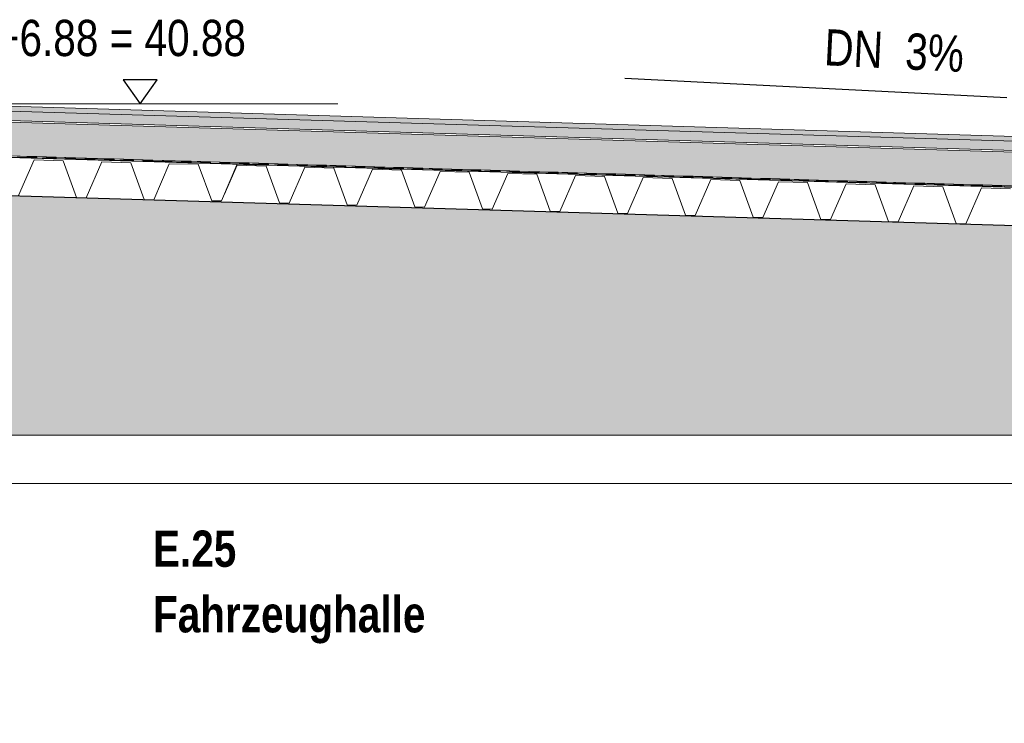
# Model space of a CAD drawing. Header units: metres. Extents: x 1314 to 1415, y -87 to -52.
# Tile 41 of 256: x 1325.71 to 1329.78, y -76.97 to -74.06. Entities that reach past the tile are written whole.
import ezdxf

# ---------------------------------------------------------------- set-up
doc = ezdxf.new("R2010")
doc.units = ezdxf.units.M
doc.header["$PDMODE"] = 65
doc.linetypes.add('AUSGEZOGEN', pattern=[0])
for name, color, linetype, lineweight in [('XR$2$Ansicht', 1, 'AUSGEZOGEN', 50), ('XR$2$Design', 4, 'AUSGEZOGEN', 13), ('XR$2$KALZIP', 7, 'AUSGEZOGEN', 13), ('XR$2$Möblierung', 4, 'AUSGEZOGEN', 13), ('XR$2$Wand', 1, 'AUSGEZOGEN', 50), ('XR$3$Maßlinie 1_50', 7, 'AUSGEZOGEN', 25), ('XR$3$Text 1_100', 3, 'AUSGEZOGEN', 18), ('XR$4$Muster', 4, 'AUSGEZOGEN', 13), ('XR$4$Möblierung', 4, 'AUSGEZOGEN', 13), ('XR$4$Türen', 3, 'AUSGEZOGEN', 18)]:
    doc.layers.add(name, color=color, linetype=linetype, lineweight=lineweight)
doc.styles.add('ARIAL', font='arial.ttf')
doc.dimstyles.new('DIMSTYLE_9', dxfattribs={"dimtxt": 0.125, "dimasz": 0.15, "dimexe": 0, "dimexo": 0, "dimgap": 0.0625, "dimtad": 2, "dimrnd": 0.005, "dimzin": 4, "dimdsep": 46, "dimtxsty": 'ARIAL', "dimblk1": 'ALL_ML_KREIS', "dimblk2": 'ALL_ML_KREIS', "dimsah": 1, "dimcen": 0, "dimclrd": 3, "dimclre": 3, "dimclrt": 3, "dimadec": 0, "dimazin": 0, "dimtfac": 1, "dimtdec": 0, "dimtix": 1, "dimtmove": 2, "dimatfit": 3, "dimfxl": 0, "dimtzin": 0, "dimlwd": 0, "dimlwe": 25, "dimarcsym": 0})

# ---------------------------------------------------------------- blocks, each defined once
blk = doc.blocks.new('MUSTERELEMENT_9')
at = {"layer": 'XR$2$Design', "color": 4, "linetype": 'AUSGEZOGEN', "lineweight": 13, "transparency": 33554687}
for p, q in [((1325.781, -74.6341), (1325.7012, -74.6317)), ((1325.7811, -74.6291), (1325.7013, -74.6267)), ((1325.7412, -74.6279), (1325.7411, -74.6329)), ((1325.7811, -74.6321), (1325.7411, -74.6309)), ((1325.781, -74.6331), (1325.7411, -74.6319)), ((1325.7811, -74.6301), (1325.7412, -74.6289)), ((1325.7811, -74.6311), (1325.7412, -74.6299)), ((1325.7811, -74.6291), (1325.781, -74.6341)), ((1325.7811, -74.6291), (1325.781, -74.6341)), ((1325.8608, -74.6365), (1325.781, -74.6341)), ((1325.861, -74.6315), (1325.7811, -74.6291)), ((1325.8211, -74.6303), (1325.8209, -74.6353)), ((1325.8609, -74.6355), (1325.8209, -74.6343)), ((1325.861, -74.6325), (1325.821, -74.6313)), ((1325.8609, -74.6335), (1325.821, -74.6323)), ((1325.8609, -74.6345), (1325.821, -74.6333)), ((1325.861, -74.6315), (1325.8608, -74.6365)), ((1325.861, -74.6315), (1325.8608, -74.6365)), ((1325.9407, -74.6389), (1325.8608, -74.6365)), ((1325.9408, -74.6339), (1325.861, -74.6315)), ((1325.9009, -74.6327), (1325.9008, -74.6377)), ((1325.9408, -74.6359), (1325.9008, -74.6347)), ((1325.9407, -74.6369), (1325.9008, -74.6357)), ((1325.9407, -74.6379), (1325.9008, -74.6367)), ((1325.9408, -74.6349), (1325.9009, -74.6337)), ((1325.9408, -74.6339), (1325.9407, -74.6389)), ((1325.9408, -74.6339), (1325.9407, -74.6389)), ((1326.0205, -74.6413), (1325.9407, -74.6389)), ((1326.0207, -74.6363), (1325.9408, -74.6339)), ((1325.9807, -74.6351), (1325.9806, -74.6401)), ((1326.0206, -74.6393), (1325.9806, -74.6381)), ((1326.0205, -74.6403), (1325.9806, -74.6391)), ((1326.0206, -74.6373), (1325.9807, -74.6361)), ((1326.0206, -74.6383), (1325.9807, -74.6371)), ((1326.0207, -74.6363), (1326.0205, -74.6413)), ((1326.0207, -74.6363), (1326.0205, -74.6413)), ((1326.1003, -74.6437), (1326.0205, -74.6413)), ((1326.1005, -74.6387), (1326.0207, -74.6363)), ((1326.0606, -74.6375), (1326.0604, -74.6425)), ((1326.1005, -74.6397), (1326.0605, -74.6385)), ((1326.1004, -74.6407), (1326.0605, -74.6395)), ((1326.1004, -74.6417), (1326.0605, -74.6405)), ((1326.1004, -74.6427), (1326.0605, -74.6415)), ((1326.1005, -74.6387), (1326.1003, -74.6437)), ((1326.1005, -74.6387), (1326.1003, -74.6437)), ((1326.1802, -74.6461), (1326.1003, -74.6437)), ((1326.1803, -74.6411), (1326.1005, -74.6387)), ((1326.1404, -74.6399), (1326.1403, -74.6449)), ((1326.1802, -74.6441), (1326.1403, -74.6429)), ((1326.1802, -74.6451), (1326.1403, -74.6439)), ((1326.1803, -74.6421), (1326.1404, -74.6409)), ((1326.1803, -74.6431), (1326.1404, -74.6419)), ((1326.1803, -74.6411), (1326.1802, -74.6461)), ((1326.1803, -74.6411), (1326.1802, -74.6461)), ((1326.26, -74.6485), (1326.1802, -74.6461)), ((1326.2602, -74.6435), (1326.1803, -74.6411)), ((1326.2203, -74.6423), (1326.2201, -74.6473)), ((1326.2601, -74.6475), (1326.2201, -74.6463)), ((1326.2601, -74.6445), (1326.2202, -74.6433)), ((1326.2601, -74.6455), (1326.2202, -74.6443)), ((1326.2601, -74.6465), (1326.2202, -74.6453)), ((1326.2602, -74.6435), (1326.26, -74.6485)), ((1326.2602, -74.6435), (1326.26, -74.6485)), ((1326.3399, -74.6509), (1326.26, -74.6485)), ((1326.34, -74.6459), (1326.2602, -74.6435)), ((1326.3001, -74.6447), (1326.2999, -74.6497)), ((1326.3399, -74.6479), (1326.3, -74.6467)), ((1326.3399, -74.6489), (1326.3, -74.6477)), ((1326.3399, -74.6499), (1326.3, -74.6487)), ((1326.34, -74.6469), (1326.3001, -74.6457)), ((1326.34, -74.6459), (1326.3399, -74.6509)), ((1326.34, -74.6459), (1326.3399, -74.6509)), ((1326.4197, -74.6533), (1326.3399, -74.6509)), ((1326.4198, -74.6483), (1326.34, -74.6459)), ((1326.3799, -74.6471), (1326.3798, -74.6521)), ((1326.4198, -74.6513), (1326.3798, -74.6501)), ((1326.4197, -74.6523), (1326.3798, -74.6511)), ((1326.4198, -74.6493), (1326.3799, -74.6481)), ((1326.4198, -74.6503), (1326.3799, -74.6491)), ((1326.4198, -74.6483), (1326.4197, -74.6533)), ((1326.4198, -74.6483), (1326.4197, -74.6533)), ((1326.4997, -74.6507), (1326.4198, -74.6483)), ((1326.4598, -74.6495), (1326.4596, -74.6545)), ((1326.4997, -74.6517), (1326.4597, -74.6505)), ((1326.4996, -74.6527), (1326.4597, -74.6515)), ((1326.4997, -74.6507), (1326.4995, -74.6557)), ((1326.4997, -74.6507), (1326.4995, -74.6557)), ((1326.5795, -74.653), (1326.4997, -74.6507)), ((1326.5396, -74.6519), (1326.5395, -74.6568)), ((1326.4995, -74.6557), (1326.4197, -74.6533)), ((1326.4996, -74.6547), (1326.4596, -74.6535)), ((1326.4996, -74.6537), (1326.4597, -74.6525)), ((1326.5794, -74.658), (1326.4995, -74.6557)), ((1326.5795, -74.655), (1326.5395, -74.6539)), ((1326.5794, -74.656), (1326.5395, -74.6548)), ((1326.5794, -74.657), (1326.5395, -74.6558)), ((1326.5795, -74.654), (1326.5396, -74.6529)), ((1326.5795, -74.653), (1326.5794, -74.658)), ((1326.5795, -74.653), (1326.5794, -74.658)), ((1326.6592, -74.6604), (1326.5794, -74.658)), ((1326.6594, -74.6554), (1326.5795, -74.653)), ((1326.6194, -74.6542), (1326.6193, -74.6592)), ((1326.6593, -74.6584), (1326.6193, -74.6572)), ((1326.6592, -74.6594), (1326.6193, -74.6582)), ((1326.6593, -74.6564), (1326.6194, -74.6552)), ((1326.6593, -74.6574), (1326.6194, -74.6562)), ((1326.6594, -74.6554), (1326.6592, -74.6604)), ((1326.6594, -74.6554), (1326.6592, -74.6604)), ((1326.739, -74.6628), (1326.6592, -74.6604)), ((1326.7392, -74.6578), (1326.6594, -74.6554)), ((1326.6993, -74.6566), (1326.6991, -74.6616)), ((1326.7392, -74.6588), (1326.6992, -74.6576)), ((1326.7391, -74.6598), (1326.6992, -74.6586)), ((1326.7391, -74.6608), (1326.6992, -74.6596)), ((1326.7391, -74.6618), (1326.6992, -74.6606)), ((1326.7392, -74.6578), (1326.739, -74.6628)), ((1326.7392, -74.6578), (1326.739, -74.6628)), ((1326.8189, -74.6652), (1326.739, -74.6628)), ((1326.819, -74.6602), (1326.7392, -74.6578)), ((1326.7791, -74.659), (1326.779, -74.664)), ((1326.8189, -74.6632), (1326.779, -74.662)), ((1326.8189, -74.6642), (1326.779, -74.663)), ((1326.819, -74.6612), (1326.7791, -74.66)), ((1326.819, -74.6622), (1326.7791, -74.661)), ((1326.819, -74.6602), (1326.8189, -74.6652)), ((1326.819, -74.6602), (1326.8189, -74.6652)), ((1326.8987, -74.6676), (1326.8189, -74.6652)), ((1326.8989, -74.6626), (1326.819, -74.6602)), ((1326.859, -74.6614), (1326.8588, -74.6664)), ((1326.8988, -74.6666), (1326.8588, -74.6654)), ((1326.8988, -74.6636), (1326.8589, -74.6624)), ((1326.8988, -74.6646), (1326.8589, -74.6634)), ((1326.8988, -74.6656), (1326.8589, -74.6644)), ((1326.8989, -74.6626), (1326.8987, -74.6676)), ((1326.8989, -74.6626), (1326.8987, -74.6676)), ((1326.9786, -74.67), (1326.8987, -74.6676)), ((1326.9787, -74.665), (1326.8989, -74.6626)), ((1326.9388, -74.6638), (1326.9386, -74.6688)), ((1326.9786, -74.667), (1326.9387, -74.6658)), ((1326.9786, -74.668), (1326.9387, -74.6668)), ((1326.9786, -74.669), (1326.9387, -74.6678)), ((1326.9787, -74.666), (1326.9388, -74.6648)), ((1326.9787, -74.665), (1326.9786, -74.67)), ((1326.9787, -74.665), (1326.9786, -74.67)), ((1327.0584, -74.6724), (1326.9786, -74.67)), ((1327.0585, -74.6674), (1326.9787, -74.665)), ((1327.0186, -74.6662), (1327.0185, -74.6712)), ((1327.0585, -74.6704), (1327.0185, -74.6692)), ((1327.0584, -74.6714), (1327.0185, -74.6702)), ((1327.0585, -74.6684), (1327.0186, -74.6672)), ((1327.0585, -74.6694), (1327.0186, -74.6682)), ((1327.0585, -74.6674), (1327.0584, -74.6724)), ((1327.0585, -74.6674), (1327.0584, -74.6724)), ((1327.1382, -74.6748), (1327.0584, -74.6724)), ((1327.1384, -74.6698), (1327.0585, -74.6674)), ((1327.0985, -74.6686), (1327.0983, -74.6736)), ((1327.1383, -74.6738), (1327.0983, -74.6726)), ((1327.1384, -74.6708), (1327.0984, -74.6696)), ((1327.1383, -74.6718), (1327.0984, -74.6706)), ((1327.1383, -74.6728), (1327.0984, -74.6716)), ((1327.1384, -74.6698), (1327.1382, -74.6748)), ((1327.1384, -74.6698), (1327.1382, -74.6748)), ((1327.2181, -74.6772), (1327.1382, -74.6748)), ((1327.2182, -74.6722), (1327.1384, -74.6698)), ((1327.1783, -74.671), (1327.1782, -74.676)), ((1327.2182, -74.6742), (1327.1782, -74.673)), ((1327.2181, -74.6752), (1327.1782, -74.674)), ((1327.2181, -74.6762), (1327.1782, -74.675)), ((1327.2182, -74.6732), (1327.1783, -74.672)), ((1327.2182, -74.6722), (1327.2181, -74.6772)), ((1327.2182, -74.6722), (1327.2181, -74.6772)), ((1327.2979, -74.6796), (1327.2181, -74.6772)), ((1327.2981, -74.6746), (1327.2182, -74.6722)), ((1327.2581, -74.6734), (1327.258, -74.6784)), ((1327.298, -74.6776), (1327.258, -74.6764)), ((1327.2979, -74.6786), (1327.258, -74.6774)), ((1327.298, -74.6756), (1327.2581, -74.6744)), ((1327.298, -74.6766), (1327.2581, -74.6754)), ((1327.2981, -74.6746), (1327.2979, -74.6796)), ((1327.2981, -74.6746), (1327.2979, -74.6796)), ((1327.3777, -74.682), (1327.2979, -74.6796)), ((1327.3779, -74.677), (1327.2981, -74.6746)), ((1327.338, -74.6758), (1327.3378, -74.6808)), ((1327.3779, -74.678), (1327.3379, -74.6768)), ((1327.3778, -74.679), (1327.3379, -74.6778)), ((1327.3778, -74.68), (1327.3379, -74.6788)), ((1327.3778, -74.681), (1327.3379, -74.6798)), ((1327.3779, -74.677), (1327.3777, -74.682)), ((1327.3779, -74.677), (1327.3777, -74.682)), ((1327.4576, -74.6844), (1327.3777, -74.682)), ((1327.4577, -74.6794), (1327.3779, -74.677)), ((1327.4178, -74.6782), (1327.4177, -74.6832)), ((1327.4576, -74.6824), (1327.4177, -74.6812)), ((1327.4576, -74.6834), (1327.4177, -74.6822)), ((1327.4577, -74.6804), (1327.4178, -74.6792)), ((1327.4577, -74.6814), (1327.4178, -74.6802)), ((1327.4577, -74.6794), (1327.4576, -74.6844)), ((1327.4577, -74.6794), (1327.4576, -74.6844)), ((1327.5374, -74.6868), (1327.4576, -74.6844)), ((1327.5376, -74.6818), (1327.4577, -74.6794)), ((1327.4977, -74.6806), (1327.4975, -74.6856)), ((1327.5375, -74.6858), (1327.4975, -74.6846)), ((1327.5375, -74.6828), (1327.4976, -74.6816)), ((1327.5375, -74.6838), (1327.4976, -74.6826)), ((1327.5375, -74.6848), (1327.4976, -74.6836)), ((1327.5376, -74.6818), (1327.5374, -74.6868)), ((1327.5376, -74.6818), (1327.5374, -74.6868)), ((1327.6173, -74.6892), (1327.5374, -74.6868)), ((1327.6174, -74.6842), (1327.5376, -74.6818)), ((1327.5775, -74.683), (1327.5773, -74.688)), ((1327.6173, -74.6862), (1327.5774, -74.685)), ((1327.6173, -74.6872), (1327.5774, -74.686)), ((1327.6173, -74.6882), (1327.5774, -74.687)), ((1327.6174, -74.6852), (1327.5775, -74.684)), ((1327.6174, -74.6842), (1327.6173, -74.6892)), ((1327.6174, -74.6842), (1327.6173, -74.6892)), ((1327.6971, -74.6916), (1327.6173, -74.6892)), ((1327.6972, -74.6866), (1327.6174, -74.6842)), ((1327.6573, -74.6854), (1327.6572, -74.6904)), ((1327.6972, -74.6896), (1327.6572, -74.6884)), ((1327.6971, -74.6906), (1327.6572, -74.6894)), ((1327.6972, -74.6876), (1327.6573, -74.6864)), ((1327.6972, -74.6886), (1327.6573, -74.6874)), ((1327.6972, -74.6866), (1327.6971, -74.6916)), ((1327.6972, -74.6866), (1327.6971, -74.6916)), ((1327.7769, -74.694), (1327.6971, -74.6916)), ((1327.7771, -74.689), (1327.6972, -74.6866)), ((1327.7372, -74.6878), (1327.737, -74.6928)), ((1327.777, -74.693), (1327.737, -74.6918)), ((1327.7771, -74.69), (1327.7371, -74.6888)), ((1327.777, -74.691), (1327.7371, -74.6898)), ((1327.777, -74.692), (1327.7371, -74.6908)), ((1327.7771, -74.689), (1327.7769, -74.694)), ((1327.7771, -74.689), (1327.7769, -74.694)), ((1327.8569, -74.6914), (1327.7771, -74.689)), ((1327.817, -74.6902), (1327.8169, -74.6952)), ((1327.8569, -74.6934), (1327.8169, -74.6922)), ((1327.8569, -74.6924), (1327.817, -74.6912)), ((1327.8569, -74.6914), (1327.8568, -74.6964)), ((1327.8569, -74.6914), (1327.8568, -74.6964)), ((1327.9368, -74.6938), (1327.8569, -74.6914)), ((1327.8968, -74.6926), (1327.8967, -74.6976)), ((1327.8568, -74.6964), (1327.7769, -74.694)), ((1327.8568, -74.6944), (1327.8169, -74.6932)), ((1327.8568, -74.6954), (1327.8169, -74.6942)), ((1327.9366, -74.6988), (1327.8568, -74.6964)), ((1327.9366, -74.6978), (1327.8967, -74.6966)), ((1327.9367, -74.6948), (1327.8968, -74.6936)), ((1327.9367, -74.6958), (1327.8968, -74.6946)), ((1327.9367, -74.6968), (1327.8968, -74.6956)), ((1327.9368, -74.6938), (1327.9366, -74.6988)), ((1327.9368, -74.6938), (1327.9366, -74.6988)), ((1328.0164, -74.7012), (1327.9366, -74.6988)), ((1328.0166, -74.6962), (1327.9368, -74.6938)), ((1327.9767, -74.695), (1327.9765, -74.7)), ((1328.0166, -74.6972), (1327.9766, -74.696)), ((1328.0165, -74.6982), (1327.9766, -74.697)), ((1328.0165, -74.6992), (1327.9766, -74.698)), ((1328.0165, -74.7002), (1327.9766, -74.699)), ((1328.0166, -74.6962), (1328.0164, -74.7012)), ((1328.0166, -74.6962), (1328.0164, -74.7012)), ((1328.0963, -74.7036), (1328.0164, -74.7012)), ((1328.0964, -74.6986), (1328.0166, -74.6962)), ((1328.0565, -74.6974), (1328.0564, -74.7024)), ((1328.0963, -74.7016), (1328.0564, -74.7004)), ((1328.0963, -74.7026), (1328.0564, -74.7014)), ((1328.0964, -74.6996), (1328.0565, -74.6984)), ((1328.0964, -74.7006), (1328.0565, -74.6994)), ((1328.0964, -74.6986), (1328.0963, -74.7036)), ((1328.0964, -74.6986), (1328.0963, -74.7036)), ((1328.1761, -74.7059), (1328.0963, -74.7036)), ((1328.1763, -74.701), (1328.0964, -74.6986)), ((1328.1364, -74.6998), (1328.1362, -74.7048)), ((1328.1762, -74.7049), (1328.1362, -74.7038)), ((1328.1762, -74.702), (1328.1363, -74.7008)), ((1328.1762, -74.703), (1328.1363, -74.7018)), ((1328.1762, -74.7039), (1328.1363, -74.7028)), ((1328.1763, -74.701), (1328.1761, -74.7059)), ((1328.1763, -74.701), (1328.1761, -74.7059)), ((1328.256, -74.7083), (1328.1761, -74.7059)), ((1328.2561, -74.7033), (1328.1763, -74.701)), ((1328.2162, -74.7021), (1328.216, -74.7071)), ((1328.256, -74.7053), (1328.2161, -74.7041)), ((1328.256, -74.7063), (1328.2161, -74.7051)), ((1328.256, -74.7073), (1328.2161, -74.7061)), ((1328.2561, -74.7043), (1328.2162, -74.7031)), ((1328.2561, -74.7033), (1328.256, -74.7083)), ((1328.2561, -74.7033), (1328.256, -74.7083)), ((1328.3358, -74.7107), (1328.256, -74.7083)), ((1328.3359, -74.7057), (1328.2561, -74.7033)), ((1328.296, -74.7045), (1328.2959, -74.7095)), ((1328.3359, -74.7087), (1328.2959, -74.7075)), ((1328.3358, -74.7097), (1328.2959, -74.7085)), ((1328.3359, -74.7067), (1328.296, -74.7055)), ((1328.3359, -74.7077), (1328.296, -74.7065)), ((1328.3359, -74.7057), (1328.3358, -74.7107)), ((1328.3359, -74.7057), (1328.3358, -74.7107)), ((1328.4156, -74.7131), (1328.3358, -74.7107)), ((1328.4158, -74.7081), (1328.3359, -74.7057)), ((1328.3759, -74.7069), (1328.3757, -74.7119)), ((1328.4157, -74.7121), (1328.3757, -74.7109)), ((1328.4158, -74.7091), (1328.3758, -74.7079)), ((1328.4157, -74.7101), (1328.3758, -74.7089)), ((1328.4157, -74.7111), (1328.3758, -74.7099)), ((1328.4158, -74.7081), (1328.4156, -74.7131)), ((1328.4158, -74.7081), (1328.4156, -74.7131)), ((1328.4955, -74.7155), (1328.4156, -74.7131)), ((1328.4956, -74.7105), (1328.4158, -74.7081)), ((1328.4557, -74.7093), (1328.4556, -74.7143)), ((1328.4956, -74.7125), (1328.4556, -74.7113)), ((1328.4955, -74.7135), (1328.4556, -74.7123)), ((1328.4955, -74.7145), (1328.4556, -74.7133)), ((1328.4956, -74.7115), (1328.4557, -74.7103)), ((1328.4956, -74.7105), (1328.4955, -74.7155)), ((1328.4956, -74.7105), (1328.4955, -74.7155)), ((1328.5753, -74.7179), (1328.4955, -74.7155)), ((1328.5755, -74.7129), (1328.4956, -74.7105)), ((1328.5355, -74.7117), (1328.5354, -74.7167)), ((1328.5753, -74.7169), (1328.5354, -74.7157)), ((1328.5754, -74.7139), (1328.5355, -74.7127)), ((1328.5754, -74.7149), (1328.5355, -74.7137)), ((1328.5754, -74.7159), (1328.5355, -74.7147)), ((1328.5755, -74.7129), (1328.5753, -74.7179)), ((1328.5755, -74.7129), (1328.5753, -74.7179)), ((1328.6551, -74.7203), (1328.5753, -74.7179)), ((1328.6553, -74.7153), (1328.5755, -74.7129)), ((1328.6154, -74.7141), (1328.6152, -74.7191)), ((1328.6553, -74.7163), (1328.6153, -74.7151)), ((1328.6552, -74.7173), (1328.6153, -74.7161)), ((1328.6552, -74.7183), (1328.6153, -74.7171)), ((1328.6552, -74.7193), (1328.6153, -74.7181)), ((1328.6553, -74.7153), (1328.6551, -74.7203)), ((1328.6553, -74.7153), (1328.6551, -74.7203)), ((1328.735, -74.7227), (1328.6551, -74.7203)), ((1328.7351, -74.7177), (1328.6553, -74.7153)), ((1328.6952, -74.7165), (1328.6951, -74.7215)), ((1328.735, -74.7207), (1328.6951, -74.7195)), ((1328.735, -74.7217), (1328.6951, -74.7205)), ((1328.7351, -74.7187), (1328.6952, -74.7175)), ((1328.7351, -74.7197), (1328.6952, -74.7185)), ((1328.7351, -74.7177), (1328.735, -74.7227)), ((1328.7351, -74.7177), (1328.735, -74.7227)), ((1328.8148, -74.7251), (1328.735, -74.7227)), ((1328.815, -74.7201), (1328.7351, -74.7177)), ((1328.7751, -74.7189), (1328.7749, -74.7239)), ((1328.8149, -74.7241), (1328.7749, -74.7229)), ((1328.8149, -74.7211), (1328.775, -74.7199)), ((1328.8149, -74.7221), (1328.775, -74.7209)), ((1328.8149, -74.7231), (1328.775, -74.7219)), ((1328.815, -74.7201), (1328.8148, -74.7251)), ((1328.815, -74.7201), (1328.8148, -74.7251)), ((1328.8947, -74.7275), (1328.8148, -74.7251)), ((1328.8948, -74.7225), (1328.815, -74.7201)), ((1328.8549, -74.7213), (1328.8547, -74.7263)), ((1328.8947, -74.7245), (1328.8548, -74.7233)), ((1328.8947, -74.7255), (1328.8548, -74.7243)), ((1328.8947, -74.7265), (1328.8548, -74.7253)), ((1328.8948, -74.7235), (1328.8549, -74.7223)), ((1328.8948, -74.7225), (1328.8947, -74.7275)), ((1328.8948, -74.7225), (1328.8947, -74.7275)), ((1328.9745, -74.7299), (1328.8947, -74.7275)), ((1328.9746, -74.7249), (1328.8948, -74.7225)), ((1328.9347, -74.7237), (1328.9346, -74.7287)), ((1328.9746, -74.7279), (1328.9346, -74.7267)), ((1328.9745, -74.7289), (1328.9346, -74.7277)), ((1328.9746, -74.7259), (1328.9347, -74.7247)), ((1328.9746, -74.7269), (1328.9347, -74.7257)), ((1328.9746, -74.7249), (1328.9745, -74.7299)), ((1328.9746, -74.7249), (1328.9745, -74.7299)), ((1329.0543, -74.7323), (1328.9745, -74.7299)), ((1329.0545, -74.7273), (1328.9746, -74.7249)), ((1329.0146, -74.7261), (1329.0144, -74.7311)), ((1329.0544, -74.7313), (1329.0144, -74.7301)), ((1329.0545, -74.7283), (1329.0145, -74.7271)), ((1329.0544, -74.7293), (1329.0145, -74.7281)), ((1329.0544, -74.7303), (1329.0145, -74.7291)), ((1329.0545, -74.7273), (1329.0543, -74.7323)), ((1329.0545, -74.7273), (1329.0543, -74.7323)), ((1329.1342, -74.7347), (1329.0543, -74.7323)), ((1329.1343, -74.7297), (1329.0545, -74.7273)), ((1329.0944, -74.7285), (1329.0943, -74.7335)), ((1329.1343, -74.7317), (1329.0943, -74.7305)), ((1329.1342, -74.7327), (1329.0943, -74.7315)), ((1329.1342, -74.7337), (1329.0943, -74.7325)), ((1329.1343, -74.7307), (1329.0944, -74.7295)), ((1329.1343, -74.7297), (1329.1342, -74.7347)), ((1329.1343, -74.7297), (1329.1342, -74.7347)), ((1329.2142, -74.7321), (1329.1343, -74.7297)), ((1329.1742, -74.7309), (1329.1741, -74.7359)), ((1329.2141, -74.7331), (1329.1742, -74.7319)), ((1329.2141, -74.7341), (1329.1742, -74.7329)), ((1329.2142, -74.7321), (1329.214, -74.7371)), ((1329.2142, -74.7321), (1329.214, -74.7371)), ((1329.294, -74.7345), (1329.2142, -74.7321)), ((1329.2541, -74.7333), (1329.2539, -74.7383)), ((1329.214, -74.7371), (1329.1342, -74.7347)), ((1329.214, -74.7361), (1329.1741, -74.7349)), ((1329.2141, -74.7351), (1329.1742, -74.7339)), ((1329.2938, -74.7395), (1329.214, -74.7371)), ((1329.294, -74.7355), (1329.254, -74.7343)), ((1329.2939, -74.7365), (1329.254, -74.7353)), ((1329.2939, -74.7375), (1329.254, -74.7363)), ((1329.2939, -74.7385), (1329.254, -74.7373)), ((1329.294, -74.7345), (1329.2938, -74.7395)), ((1329.294, -74.7345), (1329.2938, -74.7395)), ((1329.3737, -74.7419), (1329.2938, -74.7395)), ((1329.3738, -74.7369), (1329.294, -74.7345)), ((1329.3339, -74.7357), (1329.3338, -74.7407)), ((1329.3737, -74.7399), (1329.3338, -74.7387)), ((1329.3737, -74.7409), (1329.3338, -74.7397)), ((1329.3738, -74.7379), (1329.3339, -74.7367)), ((1329.3738, -74.7389), (1329.3339, -74.7377)), ((1329.3738, -74.7369), (1329.3737, -74.7419)), ((1329.3738, -74.7369), (1329.3737, -74.7419)), ((1329.4535, -74.7443), (1329.3737, -74.7419)), ((1329.4537, -74.7393), (1329.3738, -74.7369)), ((1329.4138, -74.7381), (1329.4136, -74.7431)), ((1329.4536, -74.7433), (1329.4136, -74.7421)), ((1329.4536, -74.7403), (1329.4137, -74.7391)), ((1329.4536, -74.7413), (1329.4137, -74.7401)), ((1329.4536, -74.7423), (1329.4137, -74.7411)), ((1329.4537, -74.7393), (1329.4535, -74.7443)), ((1329.4537, -74.7393), (1329.4535, -74.7443)), ((1329.5334, -74.7467), (1329.4535, -74.7443)), ((1329.5335, -74.7417), (1329.4537, -74.7393)), ((1329.4936, -74.7405), (1329.4934, -74.7455)), ((1329.5334, -74.7437), (1329.4935, -74.7425)), ((1329.5334, -74.7447), (1329.4935, -74.7435)), ((1329.5334, -74.7457), (1329.4935, -74.7445)), ((1329.5335, -74.7427), (1329.4936, -74.7415)), ((1329.5335, -74.7417), (1329.5334, -74.7467)), ((1329.5335, -74.7417), (1329.5334, -74.7467)), ((1329.6132, -74.7491), (1329.5334, -74.7467)), ((1329.6133, -74.7441), (1329.5335, -74.7417)), ((1329.5734, -74.7429), (1329.5733, -74.7479)), ((1329.6133, -74.7471), (1329.5733, -74.7459)), ((1329.6132, -74.7481), (1329.5733, -74.7469)), ((1329.6133, -74.7451), (1329.5734, -74.7439)), ((1329.6133, -74.7461), (1329.5734, -74.7449)), ((1329.6133, -74.7441), (1329.6132, -74.7491)), ((1329.6133, -74.7441), (1329.6132, -74.7491)), ((1329.693, -74.7515), (1329.6132, -74.7491)), ((1329.6932, -74.7465), (1329.6133, -74.7441)), ((1329.6533, -74.7453), (1329.6531, -74.7503)), ((1329.6931, -74.7505), (1329.6531, -74.7493)), ((1329.6932, -74.7475), (1329.6532, -74.7463)), ((1329.6931, -74.7485), (1329.6532, -74.7473)), ((1329.6931, -74.7495), (1329.6532, -74.7483)), ((1329.6932, -74.7465), (1329.693, -74.7515)), ((1329.6932, -74.7465), (1329.693, -74.7515)), ((1329.7729, -74.7539), (1329.693, -74.7515)), ((1329.773, -74.7489), (1329.6932, -74.7465)), ((1329.7331, -74.7477), (1329.733, -74.7527)), ((1329.773, -74.7509), (1329.733, -74.7497)), ((1329.7729, -74.7519), (1329.733, -74.7507)), ((1329.7729, -74.7529), (1329.733, -74.7517)), ((1329.773, -74.7499), (1329.7331, -74.7487)), ((1329.773, -74.7489), (1329.7729, -74.7539)), ((1329.773, -74.7489), (1329.7729, -74.7539)), ((1329.8527, -74.7562), (1329.7729, -74.7539)), ((1329.8529, -74.7512), (1329.773, -74.7489))]:
    blk.add_line(p, q, dxfattribs=at)
blk = doc.blocks.new('ALL_ML_KREIS')
at = {"color": 0, "linetype": 'ByBlock', "lineweight": -2}
for p, q in [((0, -0.5), (0, 0.5)), ((-1, 0), (0.5, 0))]:
    blk.add_line(p, q, dxfattribs=at)
blk.add_circle((0, 0), 0.15, dxfattribs=at)
blk = doc.blocks.new('*D91')
at = {"layer": 'DEFPOINTS', "color": 3, "linetype": 'AUSGEZOGEN', "lineweight": 25, "transparency": 33554687}
for p in [(1326.0412, -75.7811), (1324.6949, -81.2911), (1326.2292, -81.2911)]:
    blk.add_point(p, dxfattribs=at)
at = {"layer": 'XR$3$Maßlinie 1_50', "color": 3, "linetype": 'AUSGEZOGEN', "lineweight": -2, "transparency": 33554687}
for p, q in [((1324.9949, -75.7811), (1324.6949, -75.7811)), ((1324.6949, -81.2911), (1324.6949, -75.7811)), ((1324.9949, -81.2911), (1324.6949, -81.2911))]:
    blk.add_line(p, q, dxfattribs=at)
at = {"layer": 'XR$3$Maßlinie 1_50', "color": 3, "linetype": 'AUSGEZOGEN', "lineweight": 25, "transparency": 33554687, "xscale": 0.15, "yscale": 0.15, "zscale": 0.15}
for p, rotation in [((1324.6949, -75.7811), 90), ((1324.6949, -81.2911), 270)]:
    blk.add_blockref('ALL_ML_KREIS', p, dxfattribs=dict(at, rotation=rotation))
at = {"layer": 'XR$3$Maßlinie 1_50', "color": 3, "linetype": 'AUSGEZOGEN', "lineweight": 25, "transparency": 33554687, "insert": (1324.5803, -78.5151), "char_height": 0.125, "width": 0.5, "attachment_point": 5, "rotation": 90, "style": 'ARIAL'}
blk.add_mtext('\\A1;{\\A1;{5.51\\H0.082500;\\S^ ;}}', dxfattribs=at)
blk = doc.blocks.new('*D92')
at = {"layer": 'DEFPOINTS', "color": 3, "linetype": 'AUSGEZOGEN', "lineweight": 25, "transparency": 33554687}
for p in [(1326.1612, -74.7811), (1324.6949, -75.7811), (1326.0412, -75.7811)]:
    blk.add_point(p, dxfattribs=at)
at = {"layer": 'XR$3$Maßlinie 1_50', "color": 3, "linetype": 'AUSGEZOGEN', "lineweight": -2, "transparency": 33554687}
for p, q in [((1324.9949, -74.7811), (1324.6949, -74.7811)), ((1324.6949, -75.7811), (1324.6949, -74.7811)), ((1324.9949, -75.7811), (1324.6949, -75.7811))]:
    blk.add_line(p, q, dxfattribs=at)
at = {"layer": 'XR$3$Maßlinie 1_50', "color": 3, "linetype": 'AUSGEZOGEN', "lineweight": 25, "transparency": 33554687, "xscale": 0.15, "yscale": 0.15, "zscale": 0.15}
for p, rotation in [((1324.6949, -74.7811), 90), ((1324.6949, -75.7811), 270)]:
    blk.add_blockref('ALL_ML_KREIS', p, dxfattribs=dict(at, rotation=rotation))
at = {"layer": 'XR$3$Maßlinie 1_50', "color": 3, "linetype": 'AUSGEZOGEN', "lineweight": 25, "transparency": 33554687, "insert": (1324.5803, -75.2719), "char_height": 0.125, "width": 0.5, "attachment_point": 5, "rotation": 90, "style": 'ARIAL'}
blk.add_mtext('\\A1;{\\A1;{1.00\\H0.082500;\\S^ ;}}', dxfattribs=at)
blk = doc.blocks.new('NSY144')
at = {"color": 0, "linetype": 'ByBlock', "lineweight": -2}
for p, q in [((0.035, 0.05), (-0.035, 0.05)), ((-0.035, 0.05), (0, 0)), ((0, 0), (0.035, 0.05))]:
    blk.add_line(p, q, dxfattribs=at)
blk = doc.blocks.new('*D100')
at = {"layer": 'DEFPOINTS', "color": 3, "linetype": 'AUSGEZOGEN', "lineweight": 25, "transparency": 33554687}
for p in [(1318.1917, -74.2409), (1332.4917, -75.3797), (1318.1917, -83.7271)]:
    blk.add_point(p, dxfattribs=at)
at = {"layer": 'XR$3$Maßlinie 1_50', "color": 3, "linetype": 'AUSGEZOGEN', "lineweight": -2, "transparency": 33554687}
for p, q in [((1318.1917, -83.4271), (1318.1917, -83.7271)), ((1332.4917, -83.4271), (1332.4917, -83.7271)), ((1318.1917, -83.7271), (1332.4917, -83.7271))]:
    blk.add_line(p, q, dxfattribs=at)
at = {"layer": 'XR$3$Maßlinie 1_50', "color": 3, "linetype": 'AUSGEZOGEN', "lineweight": 25, "transparency": 33554687, "xscale": 0.15, "yscale": 0.15, "zscale": 0.15, "rotation": 180}
blk.add_blockref('ALL_ML_KREIS', (1318.1917, -83.7271), dxfattribs=at)
at = {"layer": 'XR$3$Maßlinie 1_50', "color": 3, "linetype": 'AUSGEZOGEN', "lineweight": 25, "transparency": 33554687, "xscale": 0.15, "yscale": 0.15, "zscale": 0.15}
blk.add_blockref('ALL_ML_KREIS', (1332.4917, -83.7271), dxfattribs=at)
at = {"layer": 'XR$3$Maßlinie 1_50', "color": 3, "linetype": 'AUSGEZOGEN', "lineweight": 25, "transparency": 33554687, "insert": (1325.3461, -83.6124), "char_height": 0.125, "width": 0.625, "attachment_point": 5, "style": 'ARIAL'}
blk.add_mtext('\\A1;{\\A1;{14.30\\H0.082500;\\S^ ;}}', dxfattribs=at)

msp = doc.modelspace()

# ---------------------------------------------------------------- hatches: boundary and pattern name
at = {"layer": 'XR$2$Möblierung', "linetype": 'AUSGEZOGEN', "lineweight": 13, "true_color": 0xcdb691, "transparency": 33554687}
msp.add_hatch(color=43, dxfattribs=at).paths.add_polyline_path([(1332.3417, -74.9911), (1318.3417, -74.5711), (1318.3417, -74.6111), (1318.5917, -74.6111), (1318.5917, -75.7811), (1332.0917, -75.7811), (1332.0917, -75.0313), (1332.3417, -75.0313)])
at = {"layer": 'XR$4$Muster', "linetype": 'AUSGEZOGEN', "lineweight": 13, "transparency": 33554687}
h = msp.add_hatch(dxfattribs=at)
h.set_pattern_fill('MUSTER', color=52, scale=0.0675, style=0, pattern_type=2)
h.set_pattern_definition([(0, (0.135, 0.135), (0.0675, 0.0675), [0.0675, -0.0675]), (90, (0.135, 0.135), (-0.0675, 0.0675), [0.0675, -0.0675])])
h.paths.add_polyline_path([(1318.3562, -74.4065), (1332.3278, -74.8257), (1332.332, -74.6857), (1325.3319, -74.4757), (1318.3604, -74.2683)], flags=0)
at = {"layer": 'XR$4$Möblierung', "linetype": 'AUSGEZOGEN', "lineweight": 13, "transparency": 33554687}
msp.add_hatch(color=254, dxfattribs=at).paths.add_polyline_path([(1318.122, -74.1944), (1318.121, -74.2244), (1318.1226, -74.2285), (1318.1541, -74.2567), (1318.1619, -74.2596), (1332.6417, -74.689), (1332.6417, -74.63)])

# ---------------------------------------------------------------- linework, layer by layer
at = {"layer": 'XR$2$Ansicht', "color": 4, "linetype": 'AUSGEZOGEN', "lineweight": 13, "transparency": 33554687}
msp.add_line((1332.0917, -75.7811), (1318.5917, -75.7811), dxfattribs=at)
for points in [[(1325.7053, -74.7906), (1325.7699, -74.6426), (1325.8898, -74.6462), (1325.9452, -74.798), (1325.9851, -74.7992), (1326.0497, -74.6511), (1326.1697, -74.6548), (1326.225, -74.8066), (1326.265, -74.8078), (1326.3276, -74.6589), (1326.4475, -74.6609), (1326.505, -74.8119), (1326.545, -74.8126), (1326.6077, -74.6637)], [(1326.5562, -74.787), (1326.6097, -74.6643), (1326.7296, -74.668), (1326.785, -74.8198), (1326.825, -74.821), (1326.8896, -74.6729), (1327.0095, -74.6766), (1327.0649, -74.8284), (1327.1049, -74.8296), (1327.1694, -74.6815), (1327.2894, -74.6852), (1327.3447, -74.837), (1327.3847, -74.8382), (1327.4493, -74.6901), (1327.5692, -74.6938), (1327.6246, -74.8455), (1327.6646, -74.8468), (1327.7292, -74.6987), (1327.8491, -74.7024), (1327.9045, -74.8541), (1327.9445, -74.8554), (1328.009, -74.7073), (1328.129, -74.7109), (1328.1843, -74.8627), (1328.2243, -74.8639), (1328.2889, -74.7158), (1328.4088, -74.7195), (1328.4642, -74.8713), (1328.5042, -74.8725), (1328.5688, -74.7244), (1328.6887, -74.7281), (1328.7441, -74.8799), (1328.7841, -74.8811), (1328.8486, -74.733), (1328.9686, -74.7367), (1329.0239, -74.8885), (1329.0639, -74.8897), (1329.1285, -74.7416), (1329.2484, -74.7453), (1329.3038, -74.8971), (1329.3438, -74.8983), (1329.4084, -74.7502), (1329.5283, -74.7539), (1329.5837, -74.9056), (1329.6237, -74.9069), (1329.6882, -74.7588), (1329.8082, -74.7625)]]:
    msp.add_lwpolyline(points, dxfattribs=at)
at = {"layer": 'XR$2$Design', "color": 4, "lineweight": 13, "transparency": 33554687}
for p, q in [((1332.6086, -74.694), (1318.0297, -74.2575)), ((1332.3278, -74.8257), (1318.3562, -74.4065))]:
    msp.add_line(p, q, dxfattribs=at)
at = {"layer": 'XR$2$Design', "color": 3, "linetype": 'AUSGEZOGEN', "lineweight": 25, "transparency": 33554687}
for p, q in [((1318.1917, -74.4066), (1332.4917, -74.8356)), ((1332.4917, -74.9956), (1318.3417, -74.5711))]:
    msp.add_line(p, q, dxfattribs=at)
at = {"layer": 'XR$2$KALZIP', "transparency": 33554687}
for p, q in [((1332.6417, -74.63), (1318.2766, -74.199)), ((1332.6417, -74.65), (1318.276, -74.219)), ((1332.6417, -74.689), (1318.2749, -74.258))]:
    msp.add_line(p, q, dxfattribs=at)
at = {"layer": 'XR$2$Wand', "color": 52, "linetype": 'AUSGEZOGEN', "lineweight": 13, "transparency": 33554687}
msp.add_line((1318.7917, -75.9811), (1331.8917, -75.9811), dxfattribs=at)
at = {"layer": 'XR$3$Maßlinie 1_50', "color": 3, "linetype": 'AUSGEZOGEN', "lineweight": 25, "transparency": 33554687}
msp.add_line((1329.7928, -74.3856), (1328.2129, -74.3066), dxfattribs=at)
at = {"layer": 'XR$4$Türen', "color": 52, "linetype": 'AUSGEZOGEN', "lineweight": 13, "transparency": 33554687}
msp.add_line((1325.3417, -74.411), (1327.0257, -74.411), dxfattribs=at)

# ---------------------------------------------------------------- block references
at = {"layer": 'XR$2$Design', "color": 4, "linetype": 'AUSGEZOGEN', "lineweight": 13, "transparency": 33554687}
msp.add_blockref('MUSTERELEMENT_9', (0, 0), dxfattribs=at)
at = {"layer": 'XR$3$Maßlinie 1_50', "color": 7, "linetype": 'AUSGEZOGEN', "lineweight": 25, "transparency": 33554687, "xscale": 1.999999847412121, "yscale": 1.999999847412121, "zscale": 1.999999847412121}
msp.add_blockref('NSY144', (1326.2084, -74.411), dxfattribs=at)

# ---------------------------------------------------------------- texts
at = {"layer": 'XR$3$Text 1_100', "color": 7, "linetype": 'AUSGEZOGEN', "lineweight": 25, "transparency": 33554687, "insert": (1325.6112, -74.2157), "char_height": 0.15, "width": 1.098146, "attachment_point": 7, "style": 'ARIAL'}
msp.add_mtext('\\W0.80;+6.88 = 40.88', dxfattribs=at)
at = {"layer": 'XR$3$Text 1_100', "color": 3, "linetype": 'AUSGEZOGEN', "lineweight": 18, "transparency": 33554687, "insert": (1329.035, -74.2532), "char_height": 0.15, "width": 0.640116, "attachment_point": 7, "rotation": 357.14, "style": 'ARIAL'}
msp.add_mtext('\\A1;{\\fArial|i0|b0;\\H0.150000;\\W0.800000;\\C3;DN  3%}\\P', dxfattribs=at)
at = {"layer": 'XR$3$Text 1_100', "color": 3, "linetype": 'AUSGEZOGEN', "lineweight": 25, "transparency": 33554687, "insert": (1326.2612, -76.1753), "char_height": 0.15, "width": 1.187945, "attachment_point": 1, "line_spacing_factor": 1.084337, "style": 'ARIAL'}
msp.add_mtext('\\A1;{\\fArial|i0|b1;\\H0.150000;\\W0.800000;\\C3;E.25}\\P{\\fArial|i0|b1;\\H0.150000;\\W0.800000;\\C3;Fahrzeughalle}\\P', dxfattribs=at)

# ---------------------------------------------------------------- dimensions: what is measured, and where the dimension line sits
at = {"layer": 'XR$3$Maßlinie 1_50', "color": 3, "linetype": 'AUSGEZOGEN', "lineweight": 25, "transparency": 33554687}
dim = msp.add_linear_dim(base=(1332.4917, -83.7271), p1=(1318.1917, -83.4271), p2=(1332.4917, -83.4271), dimstyle='DIMSTYLE_9', override={"dimpost": '<>', "dimclrd": 3, "dimclre": 3, "dimclrt": 3, "dimlwd": 0, "dimlwe": 25}, dxfattribs=at)
dim.commit()
dim.dimension.update_dxf_attribs({"geometry": '*D100', "text_midpoint": (1325.3461, -83.6124), "dimtype": 160})
for base, p1, p2, picture, middle in [((1324.6949, -74.7811), (1324.9949, -75.7811), (1324.9949, -74.7811), '*D92', (1324.5803, -75.2719)), ((1324.6949, -75.7811), (1324.9949, -81.2911), (1324.9949, -75.7811), '*D91', (1324.5803, -78.5151))]:
    dim = msp.add_linear_dim(base=base, p1=p1, p2=p2, angle=90, dimstyle='DIMSTYLE_9', override={"dimpost": '<>', "dimclrd": 3, "dimclre": 3, "dimclrt": 3, "dimlwd": 0, "dimlwe": 25}, dxfattribs=at)
    dim.commit()
    dim.dimension.update_dxf_attribs({"geometry": picture, "text_midpoint": middle, "dimtype": 160})

doc.saveas('drawing.dxf')
